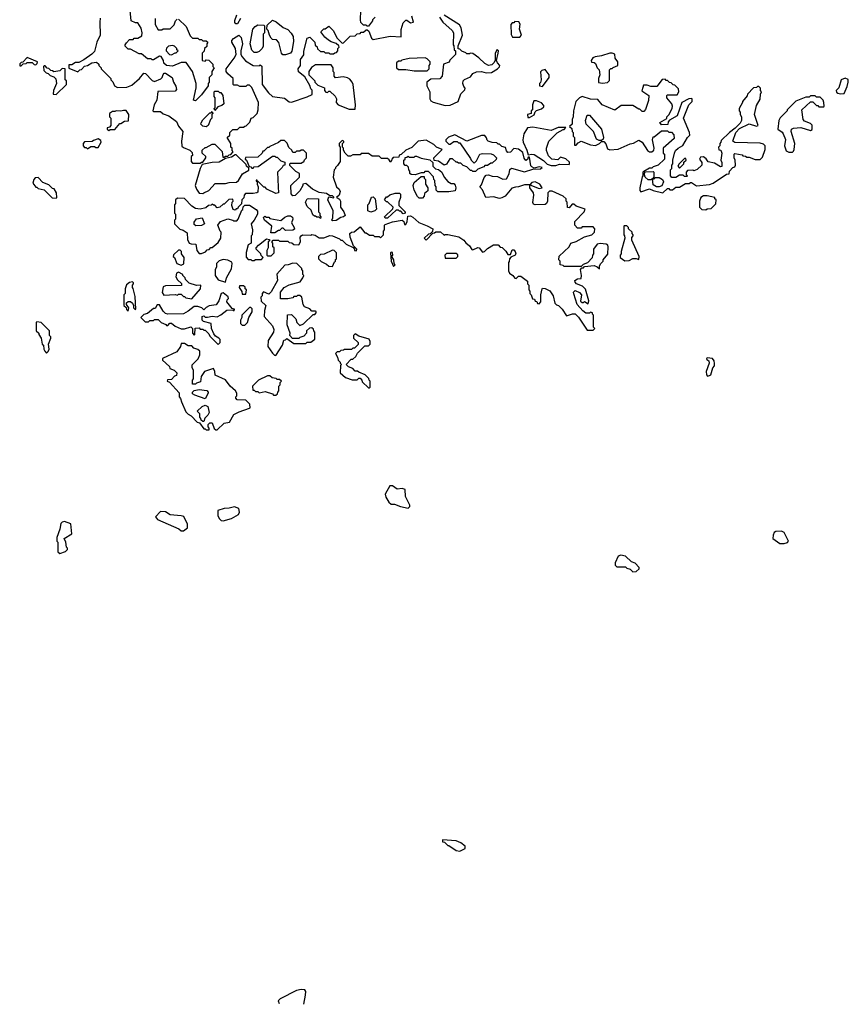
# Model space of a CAD drawing. Extents: x 2769379 to 2879024, y 718039 to 806900.
# Tile 3 of 14: x 2790822 to 2797720, y 718039 to 726235. Entities that reach past the tile are written whole.
import ezdxf

# ---------------------------------------------------------------- set-up
doc = ezdxf.new("R2010")
doc.units = 0

msp = doc.modelspace()

# ---------------------------------------------------------------- linework, layer by layer
at = {"layer": '0CON10XD'}
for points in [[(2792145, 726240), (2792208.3, 726178.3), (2792241.7, 726101.7), (2792261.7, 726081.7), (2792305, 726080), (2792315, 726070), (2792335, 726070), (2792345, 726060), (2792375, 726060), (2792388.3, 726048.3), (2792380, 726035), (2792378.3, 726011.7), (2792360, 725995), (2792358.3, 725971.7), (2792340, 725955), (2792340, 725895), (2792365, 725890), (2792375, 725900), (2792397, 725897), (2792430, 725865), (2792430, 725845), (2792440, 725835), (2792420, 725805), (2792420, 725775), (2792400, 725755), (2792400, 725715), (2792390, 725705), (2792390, 725685), (2792335, 725610), (2792285, 725560), (2792270, 725565), (2792291.7, 725668.3), (2792290, 725705), (2792260, 725805), (2792208.3, 725878.3), (2792165, 725880), (2792095, 725847.5), (2792043.6, 725853.6), (2792023, 725873), (2792020, 725895), (2791998.3, 725928.3), (2791985, 725930), (2791935, 725900), (2791925, 725900), (2791915, 725910), (2791885, 725910), (2791835, 725950), (2791815, 725950), (2791745, 725990), (2791725, 725990), (2791700, 726015), (2791700, 726025), (2791711.7, 726041.7), (2791735, 726070), (2791765, 726070), (2791775, 726080), (2791805, 726080), (2791838.3, 726101.7), (2791842.5, 726125), (2791832.5, 726165), (2791805, 726210), (2791785, 726210), (2791750, 726225), (2791741.7, 726311.7)], [(2793780, 726255), (2793760, 726235), (2793760, 726225), (2793725, 726180), (2793715, 726180), (2793705, 726190), (2793685, 726190), (2793661.7, 726211.7), (2793660, 726235), (2793661.7, 726311.7)], [(2791493, 726247), (2791487.5, 726215), (2791492.5, 726105), (2791463, 726047), (2791445, 725970), (2791423, 725947), (2791355, 725900), (2791315, 725880), (2791285, 725880), (2791255, 725860), (2791231.7, 725858.3), (2791231.7, 725831.7), (2791305, 725800), (2791321.7, 725818.3), (2791335, 725820), (2791361.7, 725848.3), (2791387, 725853), (2791423, 725877), (2791461.7, 725881.7), (2791480, 725865), (2791480, 725855), (2791500, 725835), (2791500, 725825), (2791580, 725745), (2791580, 725735), (2791597, 725717), (2791610, 725685), (2791635, 725670), (2791715, 725672.5), (2791755, 725690), (2791820, 725745), (2791855, 725790), (2791868.3, 725788.3), (2791925, 725730), (2791945, 725720), (2791996.4, 725743.6), (2792007.5, 725755), (2792015, 725780), (2792025, 725790), (2792035, 725790), (2792090, 725755), (2792102.5, 725715), (2792121.7, 725681.7), (2792127, 725653), (2792115, 725640), (2791971.7, 725638.3), (2791962.5, 725565), (2791942.5, 725525), (2791930, 725475), (2791935, 725470), (2791995, 725470), (2792015, 725450), (2792063.6, 725433.6), (2792126.4, 725386.4), (2792145, 725350), (2792180, 725305), (2792170, 725225), (2792171.7, 725181.7), (2792185, 725170), (2792238.3, 725148.3), (2792258.3, 725128.3), (2792260, 725105), (2792250, 725095), (2792250, 725055), (2792261.7, 725041.7), (2792325, 725040)], [(2791950, 726245), (2791950, 726195), (2791975, 726150), (2792005, 726150), (2792015, 726160), (2792075, 726160), (2792108.3, 726191.7), (2792120, 726225), (2792131.7, 726238.3)], [(2792325, 725040), (2792335, 725050), (2792345, 725050), (2792370, 725085), (2792370, 725095), (2792340, 725125), (2792341.7, 725148.3), (2792365, 725170), (2792375, 725170), (2792425, 725200), (2792445, 725200), (2792508.3, 725138.3), (2792511.7, 725091.7), (2792525, 725090), (2792535, 725100), (2792555, 725100), (2792565, 725110), (2792578.3, 725111.7), (2792600, 725135), (2792590, 725145), (2792590, 725165), (2792580, 725175), (2792580, 725205), (2792550, 725255), (2792570, 725275), (2792570, 725295), (2792595, 725320), (2792635, 725320), (2792655, 725340), (2792685, 725340), (2792695, 725350), (2792708.3, 725351.7), (2792738.3, 725381.7), (2792750, 725415), (2792765, 725420), (2792800, 725455), (2792807.5, 725485), (2792810, 725545), (2792755, 725670), (2792735, 725690), (2792715, 725690), (2792705, 725680), (2792655, 725680), (2792635, 725690), (2792605, 725690), (2792600, 725695), (2792600, 725745), (2792553.6, 725783.6), (2792540, 725805), (2792540, 725825), (2792607.5, 725915), (2792622.5, 725945), (2792617.5, 725995), (2792588.3, 726048.3), (2792588.3, 726061.7), (2792600.7, 726079.3), (2792645, 726107.5), (2792666.1, 726086.1), (2792676.7, 726035), (2792662.5, 725975), (2792662.5, 725945), (2792672.5, 725925), (2792702.3, 725892.3), (2792765, 725852.5), (2792815, 725850), (2792825, 725860), (2792838.3, 725848.3), (2792840, 725695), (2792893.3, 725625), (2792927.5, 725595), (2793025, 725582.5), (2793065, 725550), (2793085, 725547.5), (2793215, 725592.5), (2793257, 725613), (2793257, 725647), (2793245, 725660), (2793237, 725687), (2793195, 725760), (2793141.7, 725801.7), (2793140, 725825), (2793160, 725855), (2793160, 725905), (2793187, 725943), (2793188.3, 725971.7), (2793215, 726080), (2793238.3, 726088.3), (2793278.3, 726048.3), (2793281.7, 726021.7), (2793298.3, 726008.3), (2793301.7, 725991.7), (2793325, 725970), (2793355, 725970), (2793365, 725960), (2793395, 725960), (2793405, 725950), (2793435, 725950), (2793445, 725960), (2793458.3, 725961.7), (2793470, 725975), (2793470, 725995), (2793480, 726005), (2793478.3, 726018.3), (2793457, 726037), (2793415, 726050), (2793393.6, 726063.6), (2793360.7, 726090.7), (2793330, 726135), (2793355, 726160), (2793365, 726160), (2793395, 726180), (2793430, 726145), (2793465, 726080), (2793505, 726040), (2793518.3, 726041.7), (2793571.7, 726098.3), (2793615, 726100), (2793631.7, 726118.3), (2793655, 726120), (2793665, 726130), (2793685, 726130), (2793705, 726150), (2793715, 726150), (2793728.3, 726138.3), (2793751.7, 726081.7), (2793765, 726070), (2793905, 726097.5), (2793998.3, 726091.7), (2793997, 726153), (2794015, 726210), (2794035, 726230), (2794045, 726230), (2794075, 726210), (2794100, 726215), (2794087.5, 726265)], [(2792635, 726200), (2792621.7, 726201.7), (2792613, 726213), (2792613, 726227), (2792630, 726275)], [(2792660, 726245), (2792635, 726200)], [(2793013, 725943), (2793000, 725955), (2792980, 726045), (2792958.3, 726068.3), (2792925, 726070), (2792915, 726080), (2792900, 726105), (2792890, 726145), (2792880, 726155), (2792881.7, 726188.3), (2792925, 726230), (2792957, 726217), (2793015, 726170), (2793055, 726152.5), (2793083, 726123), (2793097.5, 726095), (2793102.5, 726052.5), (2793087.7, 725972.3), (2793075, 725956.2), (2793035, 725943.3), (2793013, 725943)], [(2794317.5, 726255), (2794344.1, 726214.1), (2794422.5, 726145), (2794432.5, 726125), (2794430, 726025), (2794437, 726017), (2794440, 725985), (2794450, 725975), (2794450, 725945), (2794401.7, 725898.3), (2794398.3, 725881.7), (2794350, 725865), (2794340, 725765), (2794318.3, 725741.7), (2794245, 725740), (2794210, 725715), (2794212.5, 725685), (2794237.5, 725635), (2794237.5, 725575), (2794245, 725560), (2794265, 725547.5), (2794365, 725520)], [(2794365, 725520), (2794405, 725522.5), (2794472.5, 725555), (2794495, 725617.5), (2794528.3, 725651.7), (2794530, 725665), (2794518.3, 725678.3), (2794510, 725705), (2794512.5, 725725), (2794523.6, 725736.4), (2794575, 725760), (2794593.9, 725786.1), (2794625, 725800), (2794665, 725802.5), (2794705, 725793.3), (2794750, 725795), (2794800, 725825), (2794817, 725843), (2794820, 725855), (2794800, 725875), (2794790, 725895), (2794806.4, 725956.4), (2794806.7, 725975), (2794796.4, 725986.4), (2794780, 725955), (2794780, 725895), (2794770, 725875), (2794751.7, 725858.3), (2794725, 725852.5), (2794695, 725870), (2794645, 725916.7), (2794595, 725952.5), (2794572.5, 725957.5), (2794565, 725950), (2794545, 725950), (2794535, 725960), (2794501.7, 725971.7), (2794485, 725990), (2794471.7, 725991.7), (2794473, 726017), (2794508.8, 726105), (2794497.7, 726167.7), (2794483, 726193), (2794355, 726272.5)], [(2794985, 726090), (2795000, 726105), (2794982.5, 726155), (2794987, 726197), (2794978.3, 726218.3), (2794945, 726220), (2794935, 726210), (2794921.7, 726208.3), (2794910, 726195), (2794913, 726113), (2794925, 726090), (2794985, 726090)], [(2792795, 725962.5), (2792773, 725963), (2792755, 725980), (2792740, 726035), (2792762.5, 726155), (2792780.7, 726179.3), (2792805, 726192.5), (2792855, 726190), (2792860, 726185), (2792860, 726125), (2792850, 726115), (2792850, 726015), (2792840, 725995), (2792815, 725970), (2792795, 725962.5)], [(2792085, 725942.5), (2792115, 725960), (2792125, 725960), (2792140, 725975), (2792130, 725985), (2792130, 725995), (2792110, 726015), (2792095, 726020), (2792060, 726015), (2792043, 725997), (2792040, 725985), (2792040, 725975), (2792070, 725945), (2792085, 725942.5)], [(2790835, 725850), (2790851.7, 725868.3), (2790875, 725870), (2790885, 725880), (2790925, 725880), (2790941.7, 725861.7), (2790955, 725860), (2790968.3, 725871.7), (2790970, 725885), (2790885, 725920), (2790848.3, 725881.7), (2790835, 725880), (2790821.7, 725868.3), (2790821.7, 725851.7), (2790835, 725850)], [(2794215, 725810), (2794230, 725825), (2794230, 725855), (2794240, 725865), (2794240, 725885), (2794215, 725910), (2794197, 725917), (2794065, 725912.5), (2794003, 725897), (2793995, 725890), (2793975, 725890), (2793960, 725875), (2793960, 725835), (2793975, 725820), (2794035, 725820), (2794105, 725810), (2794215, 725810)], [(2795675, 725707.5), (2795715, 725712.5), (2795731.7, 725728.3), (2795733, 725817), (2795741.7, 725828.3), (2795755, 725830), (2795761.7, 725838.3), (2795800, 725855), (2795800, 725885), (2795780, 725915), (2795777, 725947), (2795755, 725957.5), (2795733.6, 725956.4), (2795666.4, 725933.6), (2795613.6, 725926.4), (2795593.6, 725916.4), (2795580, 725895), (2795581.7, 725881.7), (2795605, 725880), (2795615, 725870), (2795630, 725835), (2795647, 725817), (2795652.5, 725775), (2795640, 725745), (2795641.7, 725711.7), (2795675, 725707.5)], [(2791125, 725612.5), (2791210, 725695), (2791210, 725725), (2791200, 725735), (2791200, 725825), (2791175, 725830), (2791155, 725810), (2791105, 725800), (2791095, 725810), (2791081.7, 725811.7), (2791065, 725830), (2791051.7, 725831.7), (2791035, 725850), (2791025, 725850), (2791020, 725845), (2791021.7, 725811.7), (2791041.7, 725791.7), (2791058.3, 725788.3), (2791075, 725770), (2791105, 725760), (2791121.7, 725741.7), (2791127.5, 725705), (2791102.5, 725645), (2791100, 725615), (2791125, 725612.5)], [(2793615, 725490), (2793617.5, 725525), (2793597.5, 725695), (2793590, 725715), (2793569.3, 725739.3), (2793551.7, 725751.7), (2793515, 725760), (2793451.7, 725751.7), (2793440, 725765), (2793440, 725795), (2793430, 725805), (2793430, 725835), (2793415, 725860), (2793285, 725860), (2793251.7, 725838.3), (2793230, 725805), (2793230, 725775), (2793280, 725725), (2793280, 725715), (2793305, 725690), (2793358.3, 725668.3), (2793360, 725645), (2793371.7, 725631.7), (2793385, 725630), (2793395, 725640), (2793405, 725640), (2793448.3, 725598.3), (2793460, 725575), (2793457.5, 725545), (2793472.5, 725525), (2793565, 725490), (2793615, 725490)], [(2795175, 725680), (2795230, 725755), (2795230, 725775), (2795195, 725820), (2795168.3, 725811.7), (2795158.3, 725801.7), (2795162.5, 725735), (2795157.5, 725712.5), (2795150, 725705), (2795150, 725685), (2795175, 725680)], [(2796175, 724792.5), (2796215, 724830), (2796225, 724830), (2796235, 724820), (2796255, 724820), (2796285, 724840), (2796315, 724840), (2796365, 724870), (2796395, 724870), (2796405, 724880), (2796415, 724880), (2796455, 724853.3), (2796565, 724863.8), (2796596.1, 724873.9), (2796705, 724950), (2796728.3, 724951.7), (2796730, 724975), (2796760, 725005), (2796775, 725010), (2796780, 725025), (2796777.5, 725065), (2796770, 725085), (2796770, 725115), (2796775, 725120), (2796835, 725110), (2796843, 725103), (2796865, 725100), (2796875, 725090), (2796895, 725090), (2796945, 725070), (2796985, 725070), (2797005, 725090), (2797026.7, 725155), (2797027.5, 725185), (2797015, 725200), (2796985, 725207.5), (2796775, 725212.5), (2796760, 725225), (2796783, 725297), (2796815, 725330), (2796895, 725367.5), (2796955, 725350), (2796970, 725355), (2796940, 725445), (2796955, 725520), (2796987, 725573), (2796990, 725615), (2796997.5, 725635), (2796990, 725645), (2796990, 725665), (2796975, 725680), (2796965, 725680), (2796955, 725670), (2796931.7, 725668.3), (2796880, 725615), (2796878.3, 725601.7), (2796840, 725555), (2796840, 725545), (2796810, 725495), (2796810, 725475), (2796820, 725465), (2796820, 725445), (2796830, 725425), (2796830, 725395), (2796820, 725375), (2796778.3, 725331.7), (2796730, 725295), (2796661.7, 725228.3), (2796660, 725215), (2796650, 725205), (2796650, 725185), (2796640, 725175), (2796641.7, 725151.7), (2796658.3, 725148.3), (2796667.5, 725125), (2796657.5, 725065), (2796666.7, 725045), (2796668.3, 725011.7), (2796655, 725010), (2796605, 725040), (2796553, 725053), (2796536.4, 725076.4), (2796515, 725092.5), (2796488.3, 725091.7), (2796482.5, 725075), (2796500, 725045), (2796500, 725025), (2796463, 724987), (2796435, 724977.5), (2796425, 724982.5), (2796381.7, 724978.3), (2796370, 724965), (2796370, 724945), (2796380, 724935), (2796375, 724930), (2796355, 724930), (2796345, 724940), (2796315, 724940), (2796285, 724920), (2796251.7, 724921.7), (2796240, 724935), (2796240, 724985), (2796250, 724995), (2796250, 725025), (2796260, 725035), (2796260, 725065), (2796272.5, 725125), (2796282.5, 725145), (2796303.6, 725166.4), (2796343, 725187), (2796380, 725255), (2796400, 725275), (2796397.5, 725295), (2796347.5, 725415), (2796393, 725527), (2796420, 725555), (2796420, 725575), (2796415, 725580), (2796393, 725577), (2796333.6, 725546.4), (2796296.4, 725433.6), (2796231.7, 725398.3), (2796220, 725385), (2796218.3, 725361.7), (2796165, 725360), (2796151.7, 725378.3), (2796208.3, 725411.7), (2796210, 725425), (2796227, 725443), (2796253.3, 725495), (2796256, 725515), (2796250, 725535), (2796210, 725585), (2796210, 725605), (2796215, 725610), (2796295, 725610), (2796310, 725635), (2796305, 725660), (2796275, 725690), (2796263, 725693), (2796245, 725710), (2796231.7, 725711.7), (2796215, 725730), (2796205, 725730), (2796195, 725740), (2796171.7, 725738.3), (2796125, 725680), (2796075, 725680), (2796045, 725690), (2796015, 725690), (2796008.3, 725671.7), (2796001.7, 725641.7), (2796060, 725605), (2796057, 725563), (2796031.7, 725488.3), (2796018.3, 725471.7), (2796005, 725470), (2795985, 725490), (2795975, 725490), (2795925, 725520), (2795828.3, 725521.7), (2795775, 725482.5), (2795670, 725525), (2795635, 725570), (2795575, 725572.5), (2795505, 725596.7), (2795482.5, 725585), (2795452.5, 725555), (2795432.5, 725475), (2795430, 725425), (2795420, 725405), (2795420, 725365), (2795400, 725345), (2795418.3, 725328.3), (2795420, 725305), (2795430, 725295), (2795430, 725265), (2795440, 725255), (2795441.7, 725191.7), (2795455, 725190), (2795470, 725210), (2795495, 725222.5), (2795575, 725193.3), (2795615, 725186.7), (2795650, 725205), (2795665, 725220), (2795685, 725220), (2795701.7, 725201.7), (2795715, 725160), (2795735, 725151.2), (2795805, 725157.5), (2795905, 725202.5), (2795931.7, 725208.3), (2795975, 725232.5), (2796002.5, 725215), (2796047.5, 725145), (2796065, 725133.8), (2796085, 725136.2), (2796100, 725150), (2796104, 725165), (2796090, 725235), (2796095, 725260), (2796105, 725260), (2796165, 725310), (2796215, 725310), (2796225, 725300), (2796248.3, 725298.3), (2796267, 725277), (2796270, 725245), (2796180, 725165), (2796180, 725125), (2796190, 725115), (2796190, 725075), (2796137, 725023), (2796095, 725010), (2796085, 725000), (2796065, 725000), (2796018.3, 724971.7), (2796010, 724965), (2796010, 724935), (2796003, 724927), (2795983.3, 724835), (2795983.6, 724813.6), (2795991.7, 724801.7), (2796065, 724827.5), (2796095, 724812.5), (2796175, 724792.5)], [(2797655, 725617.5), (2797685, 725620), (2797711.7, 725678.3), (2797720, 725715), (2797718.3, 725738.3), (2797695, 725747.5), (2797660, 725735), (2797641.7, 725668.3), (2797620, 725645), (2797621.7, 725631.7), (2797633, 725623), (2797655, 725617.5)], [(2792445, 725480), (2792440, 725495), (2792450, 725505), (2792450, 725585), (2792440, 725595), (2792440, 725635), (2792445, 725640), (2792475, 725640), (2792485, 725630), (2792495, 725630), (2792512.5, 725605), (2792520, 725535), (2792505, 725520), (2792471.7, 725508.3), (2792445, 725480)], [(2795065, 725420), (2795105, 725442.5), (2795111.7, 725468.3), (2795125, 725480), (2795166.7, 725493.3), (2795185, 725510), (2795185, 725520), (2795165, 725542.5), (2795125, 725560), (2795101.7, 725558.3), (2795090, 725525), (2795090, 725485), (2795080, 725475), (2795080, 725455), (2795050, 725445), (2795051.7, 725421.7), (2795065, 725420)], [(2797255, 725132.5), (2797265, 725140), (2797270, 725155), (2797274, 725205), (2797243.8, 725305), (2797247.5, 725325), (2797265, 725332.5), (2797325, 725337.5), (2797405, 725312.5), (2797418.3, 725321.7), (2797418.3, 725358.3), (2797405, 725370), (2797355, 725390), (2797343, 725403), (2797332.5, 725485), (2797405, 725550), (2797425, 725550), (2797455, 725520), (2797465, 725520), (2797475, 725510), (2797515, 725510), (2797520, 725515), (2797517, 725547), (2797510, 725565), (2797485, 725590), (2797455, 725590), (2797445, 725600), (2797405, 725600), (2797395, 725590), (2797365, 725590), (2797283, 725557), (2797210, 725485), (2797210, 725475), (2797153, 725417), (2797142.5, 725395), (2797132.5, 725325), (2797169.3, 725299.3), (2797177.5, 725285), (2797196.4, 725236.4), (2797187.5, 725185), (2797203.3, 725143.3), (2797225, 725132.5), (2797255, 725132.5)], [(2791565, 725312.5), (2791575, 725320), (2791615, 725320), (2791655, 725370), (2791665, 725370), (2791695, 725390), (2791728.3, 725391.7), (2791730, 725445), (2791708.3, 725478.3), (2791685, 725480), (2791665, 725472.5), (2791625, 725477.5), (2791615, 725470), (2791595, 725470), (2791570, 725455), (2791570, 725425), (2791580, 725415), (2791580, 725355), (2791568.3, 725341.7), (2791550, 725335), (2791550, 725325), (2791565, 725312.5)], [(2792375, 725342.5), (2792345, 725350), (2792330, 725365), (2792333, 725377), (2792345, 725400), (2792405, 725460), (2792415, 725460), (2792425, 725470), (2792430, 725455), (2792420, 725445), (2792420, 725415), (2792410, 725405), (2792390, 725355), (2792375, 725342.5)], [(2795665, 725230), (2795645, 725230), (2795625, 725240), (2795600, 725305), (2795536.7, 725365), (2795533.3, 725395), (2795545, 725440), (2795565, 725440), (2795666.2, 725325), (2795682.5, 725255), (2795678.3, 725241.7), (2795665, 725230)], [(2795285, 725022.5), (2795315, 725032.5), (2795395, 725030), (2795400, 725035), (2795398.3, 725048.3), (2795367, 725077), (2795325, 725090), (2795301.7, 725068.3), (2795253, 725073), (2795223, 725103), (2795207.5, 725145), (2795207.5, 725165), (2795227, 725223), (2795297, 725293), (2795345, 725320), (2795355, 725320), (2795368.3, 725338.3), (2795305, 725337.5), (2795245, 725312.5), (2795095, 725340), (2795050, 725335), (2795020, 725285), (2795010, 725235), (2795012.5, 725215), (2795045, 725150), (2795055, 725110), (2795085, 725116.7), (2795105, 725113.3), (2795183, 725063), (2795213, 725033), (2795245, 725022.5), (2795285, 725022.5)], [(2791385, 725160), (2791415, 725180), (2791445, 725180), (2791455, 725170), (2791475, 725170), (2791500, 725215), (2791498.3, 725228.3), (2791475, 725242.5), (2791435, 725230), (2791425, 725220), (2791361.7, 725218.3), (2791350, 725205), (2791350, 725185), (2791361.7, 725171.7), (2791375, 725170), (2791385, 725160)], [(2795595, 723650), (2795610, 723665), (2795600, 723675), (2795600, 723775), (2795590, 723785), (2795590, 723795), (2795575, 723800), (2795565, 723792.5), (2795535, 723792.5), (2795510.7, 723810.7), (2795463, 723863), (2795433.6, 723953.6), (2795433, 723967), (2795445, 723980), (2795483, 723963), (2795500, 723945), (2795491.7, 723891.7), (2795505, 723880), (2795515, 723880), (2795525, 723890), (2795555, 723870), (2795560, 723895), (2795531.7, 723991.7), (2795507, 724017), (2795457, 724037), (2795445, 724050), (2795442.5, 724065), (2795465, 724077.5), (2795495, 724080), (2795497.5, 724105), (2795490, 724155), (2795501.7, 724168.3), (2795515, 724170), (2795525, 724180), (2795605, 724187.5), (2795628.3, 724178.3), (2795648.3, 724161.7), (2795650, 724185), (2795660, 724205), (2795680, 724225), (2795680, 724235), (2795717, 724283), (2795720, 724345), (2795717, 724357), (2795705, 724367.5), (2795655, 724372.5), (2795630, 724365), (2795600, 724325), (2795600, 724285), (2795590, 724275), (2795588.3, 724251.7), (2795548.3, 724211.7), (2795511.7, 724198.3), (2795495, 724180), (2795355, 724180), (2795345, 724190), (2795320, 724195), (2795320, 724225), (2795310, 724235), (2795313.3, 724266.7), (2795396.4, 724343.6), (2795410, 724375), (2795455, 724387.5), (2795523.6, 724426.4), (2795586.1, 724443.9), (2795607.5, 724465), (2795610, 724495), (2795595, 724510), (2795505, 724510), (2795495, 724500), (2795465, 724500), (2795442.5, 724525), (2795442.5, 724555), (2795520, 724635), (2795528.3, 724658.3), (2795455, 724682.5), (2795435, 724700), (2795421.7, 724698.3), (2795395, 724670), (2795381.7, 724671.7), (2795380, 724715), (2795370, 724725), (2795370, 724745), (2795347, 724767), (2795315, 724780), (2795255, 724807.5), (2795233, 724807), (2795217.5, 724795), (2795216.2, 724725), (2795206.4, 724703.6), (2795195, 724697.5), (2795113, 724693), (2795100, 724700), (2795093, 724713), (2795102.5, 724775), (2795100, 724795), (2795070, 724835), (2795070, 724860), (2795145, 724830), (2795170, 724835), (2795152.5, 724865), (2795113.8, 724886.2), (2795085, 724880), (2795070, 724860), (2795025, 724860), (2794975, 724842.5), (2794948.3, 724841.7), (2794918.3, 724831.7), (2794863, 724767), (2794835, 724752.5), (2794815, 724747.5), (2794765, 724760), (2794703.6, 724753.6), (2794675, 724820), (2794652.5, 724845), (2794665, 724860), (2794689.3, 724920.7), (2794705, 724940), (2794725, 724942.5), (2794755, 724932.5), (2794799.3, 724929.3), (2794845, 724907.5), (2794875, 724910), (2794897, 724953), (2794903, 724987), (2794915, 725000), (2795025, 724967.5), (2795095, 724990), (2795157, 724993), (2795170, 725005), (2795145, 725010), (2795105, 725000), (2795085, 725010), (2795078.3, 725018.3), (2795065, 725090), (2795055, 725090), (2795048.3, 725071.7), (2795035, 725062.5), (2795022.7, 725082.7), (2795010.5, 725130.5), (2794975, 725156.2), (2794935, 725163.3), (2794907.3, 725132.7), (2794885, 725130), (2794873.3, 725143.3), (2794865, 725170), (2794835, 725180), (2794815, 725200), (2794805, 725200), (2794795, 725210), (2794755, 725212.5), (2794723, 725223), (2794713, 725233), (2794708.3, 725251.7), (2794695, 725270), (2794665, 725270), (2794545, 725222.5), (2794445, 725277.5), (2794391.7, 725258.3), (2794370, 725235), (2794370, 725225), (2794395, 725200), (2794405, 725200), (2794435, 725220), (2794465, 725220), (2794475, 725210), (2794485, 725210), (2794575, 725080), (2794580, 725065), (2794605, 725040), (2794625, 725060), (2794653.3, 725115), (2794675, 725121.2), (2794747, 725117), (2794765, 725110), (2794790, 725085), (2794788.3, 725071.7), (2794755, 725040), (2794745, 725040), (2794715, 725020), (2794695, 725020), (2794685, 725010), (2794635, 724990), (2794615, 724970), (2794595, 724970), (2794585, 724980), (2794575, 724980), (2794545, 725010), (2794515, 725020), (2794495, 725040), (2794475, 725040), (2794465, 725050), (2794455, 725050), (2794425, 725077.5), (2794403.6, 725076.4), (2794375, 725032.5), (2794355, 725023.3), (2794307, 725057), (2794271.7, 725061.7), (2794270, 725085), (2794340, 725155), (2794293, 725173), (2794270, 725195), (2794205, 725232.5), (2794140, 725225), (2794085, 725170), (2794035, 725150), (2793998.3, 725111.7), (2793981.7, 725108.3), (2793978.3, 725091.7), (2793931.7, 725088.3), (2793920, 725075), (2793918.3, 725061.7), (2793905, 725050), (2793898.3, 725068.3), (2793885, 725080), (2793835, 725080), (2793815, 725100), (2793755, 725100), (2793725, 725120), (2793665, 725120), (2793655, 725110), (2793595, 725110), (2793575, 725100), (2793555, 725100), (2793530, 725125), (2793518.3, 725148.3), (2793517.5, 725165), (2793510, 725175), (2793510, 725205), (2793520, 725215), (2793520, 725225), (2793505, 725230), (2793480, 725205), (2793480, 725185), (2793490, 725175), (2793490, 725055), (2793468.3, 725021.7), (2793450, 725005), (2793450, 724995), (2793440, 724985), (2793432.5, 724925), (2793460, 724845), (2793480, 724825), (2793490, 724805), (2793480, 724775), (2793460, 724755), (2793485, 724740), (2793492.5, 724725), (2793492.5, 724675), (2793520, 724635), (2793530, 724605), (2793517, 724593), (2793495, 724587.5), (2793455, 724563.3), (2793425, 724560), (2793420, 724565), (2793427.5, 724585), (2793432.5, 724645), (2793387.5, 724735), (2793395, 724760), (2793437.5, 724752.5), (2793438.3, 724758.3), (2793425, 724770), (2793405, 724770), (2793375, 724787.5), (2793315, 724797.5), (2793260, 724825), (2793205, 724870), (2793180, 724865), (2793180, 724855), (2793155, 724810), (2793115, 724772.5), (2793095, 724770), (2793082.5, 724785), (2793080, 724855), (2793150, 724925), (2793150, 724955), (2793121.7, 724971.7), (2793071.7, 725021.7), (2793070, 725035), (2793075, 725040), (2793165, 725040), (2793175, 725050), (2793188.3, 725051.7), (2793191.7, 725068.3), (2793210, 725085), (2793210, 725125), (2793185, 725150), (2793165, 725150), (2793155, 725140), (2793125, 725140), (2793115, 725130), (2793095, 725130), (2793088.3, 725148.3), (2793061.7, 725171.7), (2793048.3, 725208.3), (2793025, 725230), (2792995, 725230), (2792977, 725213), (2792905, 725180), (2792895, 725170), (2792885, 725170), (2792855, 725140), (2792845, 725140), (2792840, 725125), (2792805, 725090), (2792701.7, 725088.3), (2792700, 725075), (2792710, 725065), (2792731.7, 725011.7), (2792745, 725010), (2792755, 725000), (2792765, 725000), (2792775, 725010), (2792807, 725013), (2792925, 725100), (2792945, 725100), (2792955, 725090), (2792965, 725090), (2792995, 725060), (2793028.3, 725048.3), (2793030, 725025), (2793015, 725020), (2793006.4, 725003.6), (2792967.5, 724965), (2792973.3, 724845), (2792977.5, 724795), (2792955, 724787.5), (2792880, 724825), (2792865, 724840), (2792855, 724840), (2792808.3, 724888.3), (2792800, 724890), (2792798.3, 724898.3), (2792791.7, 724898.3), (2792791.7, 724891.7), (2792800, 724890), (2792800, 724865), (2792807.5, 724845), (2792805, 724800), (2792797, 724793), (2792765, 724787.5), (2792701.7, 724788.3), (2792690, 724775), (2792688.3, 724751.7), (2792670, 724735), (2792668.3, 724701.7), (2792640, 724675), (2792635, 724660), (2792625, 724660), (2792615, 724650), (2792600, 724655), (2792588.3, 724688.3), (2792590, 724715), (2792600, 724725), (2792595, 724740), (2792561.7, 724738.3), (2792525, 724700), (2792515, 724700), (2792487, 724673), (2792465, 724670), (2792445, 724690), (2792435, 724690), (2792425, 724700), (2792415, 724690), (2792393, 724687), (2792371.7, 724668.3), (2792325, 724657.5), (2792285, 724663.3), (2792255, 724682.5), (2792195, 724747.5), (2792135, 724750), (2792120, 724735), (2792120, 724705), (2792110, 724695), (2792110, 724625), (2792120, 724615), (2792120, 724575), (2792110, 724565), (2792110, 724535), (2792155, 724490), (2792181.7, 724481.7), (2792215, 724460), (2792217.5, 724405), (2792232.5, 724375), (2792248.3, 724368.3), (2792286.7, 724366.7), (2792297.5, 724315), (2792315, 724290), (2792335, 724290), (2792368.3, 724301.7), (2792381.7, 724318.3), (2792398.3, 724321.7), (2792411.7, 724338.3), (2792425, 724340), (2792475, 724380), (2792497.5, 724415), (2792500, 724465), (2792490, 724475), (2792470, 724525), (2792493.9, 724556.1), (2792555, 724576.7), (2792597, 724567), (2792605, 724560), (2792628.3, 724561.7), (2792640, 724575), (2792671.7, 724648.3), (2792680, 724655), (2792681.7, 724678.3), (2792695, 724690), (2792735, 724690), (2792790, 724655), (2792801.7, 724641.7), (2792802.5, 724615), (2792774.1, 724565.9), (2792747.5, 724535), (2792760, 724485), (2792757.5, 724445), (2792750, 724435), (2792750, 724375), (2792725, 724360), (2792708.3, 724298.3)], [(2792345, 724787.5), (2792355, 724792.5), (2792395, 724812.5), (2792448.3, 724871.7), (2792535, 724872.5), (2792565, 724880), (2792627, 724883), (2792643, 724897), (2792677, 724953), (2792728.3, 724981.7), (2792728.3, 724998.3), (2792710, 725015), (2792708.3, 725028.3), (2792625, 725110), (2792615, 725110), (2792585, 725090), (2792535, 725080), (2792481.7, 725048.3), (2792425, 725047.5), (2792341.7, 725028.3), (2792323, 724997), (2792282.5, 724855), (2792293.3, 724823.3), (2792315, 724790), (2792345, 724787.5)], [(2794301.7, 724801.7), (2794290, 724815), (2794290, 724845), (2794280, 724855), (2794277.5, 724895), (2794270, 724905), (2794267, 724927), (2794225, 724970), (2794195, 724970), (2794185, 724960), (2794165, 724960), (2794115, 724942.5), (2794080, 724945), (2794070, 724955), (2794070, 724975), (2794060, 724985), (2794058.3, 725008.3), (2794045, 725020), (2794031.7, 725021.7), (2794020, 725035), (2794020, 725065), (2794030, 725075), (2794031.7, 725088.3), (2794045, 725090), (2794055, 725100), (2794065, 725090), (2794105, 725090), (2794115, 725100), (2794125, 725100), (2794165, 725082.5), (2794237.5, 725067.5), (2794260, 725045), (2794260, 725015), (2794283, 724993), (2794307, 724987), (2794336.4, 724966.4), (2794356.7, 724925), (2794385, 724887.5), (2794415, 724870), (2794435, 724870), (2794448.3, 724858.3), (2794452.5, 724835), (2794448.3, 724811.7), (2794395, 724802.5), (2794301.7, 724801.7)], [(2796315, 725000), (2796350, 725035), (2796351.7, 725048.3), (2796370, 725065), (2796368.3, 725078.3), (2796355, 725080), (2796312.5, 725035), (2796300, 725015), (2796315, 725000)], [(2791125, 724750), (2791130, 724755), (2791127.5, 724795), (2791108.3, 724828.3), (2791095, 724830), (2791065, 724860), (2791015, 724880), (2790975, 724920), (2790951.7, 724918.3), (2790940, 724905), (2790930, 724875), (2790955, 724840), (2790965, 724840), (2790975, 724830), (2791025, 724820), (2791091.7, 724751.7), (2791125, 724750)], [(2794148.3, 724748.3), (2794133.9, 724763.9), (2794106.7, 724815), (2794097.5, 724855), (2794105, 724880), (2794165, 724930), (2794188.3, 724928.3), (2794190, 724915), (2794200, 724905), (2794200, 724865), (2794220, 724835), (2794218.3, 724811.7), (2794191.7, 724788.3), (2794190, 724765), (2794175, 724750), (2794148.3, 724748.3)], [(2796075, 724902.5), (2796053, 724903), (2796030, 724925), (2796020, 724955), (2796031.7, 724968.3), (2796095, 724970), (2796100, 724965), (2796100, 724925), (2796090, 724910), (2796075, 724902.5)], [(2796145, 724842.5), (2796123, 724843), (2796095, 724860), (2796090, 724910), (2796105, 724910), (2796115, 724920), (2796145, 724920), (2796172.5, 724905), (2796182.5, 724885), (2796166.7, 724853.3), (2796145, 724842.5)], [(2793325, 724580), (2793315, 724590), (2793295, 724590), (2793285, 724600), (2793275, 724600), (2793261.7, 724611.7), (2793248.3, 724648.3), (2793215, 724680), (2793200, 724715), (2793215, 724742.5), (2793225, 724747.5), (2793310, 724745), (2793310, 724635), (2793320, 724625), (2793320, 724605), (2793330, 724595), (2793325, 724580)], [(2793745, 724632.5), (2793720, 724645), (2793720, 724695), (2793730, 724705), (2793751.7, 724758.3), (2793765, 724760), (2793780, 724745), (2793791.7, 724658.3), (2793777, 724643), (2793745, 724632.5)], [(2793863, 724583), (2793857.5, 724595), (2793928.3, 724661.7), (2793930, 724675), (2793885, 724720), (2793875, 724720), (2793860, 724735), (2793875, 724760), (2793885, 724760), (2793903, 724777), (2793948.3, 724791.7), (2793985, 724790), (2793991.7, 724781.7), (2793992.5, 724755), (2793977.5, 724715), (2793978.3, 724688.3), (2794030, 724635), (2794030, 724625), (2794015, 724620), (2793995, 724640), (2793985, 724640), (2793975, 724650), (2793955, 724650), (2793885, 724583.3), (2793863, 724583)], [(2796535, 724653.3), (2796545, 724660), (2796577, 724663), (2796618.3, 724701.7), (2796620, 724735), (2796610, 724745), (2796610, 724755), (2796545, 724767.5), (2796515, 724767.5), (2796492.5, 724755), (2796480, 724725), (2796482.5, 724675), (2796500, 724655), (2796535, 724653.3)], [(2792288.3, 724518.3), (2792275, 724530), (2792275, 724550), (2792293.9, 724576.1), (2792340, 724585), (2792360, 724535), (2792335, 724522.5), (2792288.3, 724518.3)], [(2792708.3, 724298.3), (2792708.3, 724258.3), (2792725, 724240), (2792745, 724240), (2792755, 724230), (2792775, 724230), (2792785, 724240), (2792835, 724240), (2792850, 724255), (2792831.7, 724271.7), (2792830, 724285), (2792790, 724325), (2792790, 724335), (2792810.7, 724359.3), (2792875, 724410), (2792900, 724405), (2792900, 724395), (2792890, 724385), (2792890, 724335), (2792880, 724315), (2792880, 724275), (2792885, 724270), (2792915, 724270), (2792940, 724295), (2792940, 724335), (2792930, 724345), (2792930, 724375), (2792920, 724385), (2792931.7, 724398.3), (2792975, 724400), (2792985, 724390), (2793055, 724390), (2793065, 724380), (2793087, 724377), (2793103, 724363), (2793145, 724360), (2793160, 724385), (2793157.5, 724425), (2793163.6, 724436.4), (2793177, 724443), (2793245, 724442.5), (2793255, 724447.5), (2793281.7, 724441.7), (2793315, 724420), (2793355, 724420), (2793405, 724437.5), (2793427, 724437), (2793485, 724410), (2793495, 724400), (2793505, 724400), (2793540, 724365), (2793598.3, 724338.3), (2793610, 724325), (2793610, 724315), (2793625, 724310), (2793627.5, 724325), (2793601.7, 724351.7), (2793573.6, 724423.6), (2793570, 724455), (2793583, 724467), (2793605, 724470), (2793655, 724510), (2793695, 724460), (2793705, 724460), (2793735, 724440), (2793765, 724440), (2793775, 724430), (2793815, 724430), (2793825, 724420), (2793850, 724445), (2793850, 724475), (2793860, 724485), (2793860, 724525), (2793865, 724530), (2793925, 724552.5), (2794005, 724567.5), (2794020, 724555), (2794025, 724530), (2794035, 724530), (2794047.5, 724555), (2794051.7, 724598.3), (2794075, 724602.5), (2794095, 724592.5), (2794145, 724547.5), (2794215, 724520), (2794260, 724495), (2794258.3, 724471.7), (2794238.3, 724451.7), (2794225, 724450), (2794190, 724415), (2794205, 724400), (2794261.7, 724458.3), (2794275, 724460), (2794285, 724470), (2794325, 724470), (2794355, 724440), (2794363, 724447), (2794385, 724447.5), (2794477, 724427), (2794519.3, 724399.3), (2794536.4, 724376.4), (2794565, 724352.5), (2794585, 724323.3), (2794595, 724320), (2794635, 724337.5), (2794647, 724337), (2794675, 724300), (2794690, 724305), (2794715, 724330), (2794765, 724360), (2794805, 724360), (2794821.7, 724341.7), (2794838.3, 724338.3), (2794868.3, 724308.3), (2794885, 724280), (2794908.3, 724281.7), (2794921.7, 724318.3), (2794935, 724320), (2794946.7, 724306.7), (2794952.5, 724285), (2794946.4, 724273.6), (2794911.7, 724258.3), (2794900, 724245), (2794897, 724223), (2794890, 724215), (2794890, 724145), (2794900, 724125), (2794926.4, 724106.4), (2794945, 724082.5), (2794955, 724080), (2794975, 724100), (2794995, 724100), (2795048.3, 724058.3), (2795050, 724035), (2795060, 724025), (2795060, 723985), (2795070, 723975), (2795070, 723955), (2795080, 723945), (2795091.7, 723911.7), (2795108.3, 723908.3), (2795111.7, 723891.7), (2795128.3, 723888.3), (2795131.7, 723871.7), (2795145, 723870), (2795160, 723885), (2795160, 723945), (2795170, 723995), (2795175, 724000), (2795197, 723997), (2795235, 723977.5), (2795262.5, 723935), (2795277.5, 723875), (2795291.2, 723861.2), (2795306.4, 723856.4), (2795337.5, 723825), (2795375, 723770), (2795425, 723787.5), (2795447, 723787), (2795475, 723760), (2795545, 723650), (2795595, 723650)], [(2792945, 724460), (2792911.7, 724461.7), (2792920, 724515), (2792860, 724565), (2792852.5, 724587.5), (2792861.7, 724598.3), (2792875, 724590), (2792895, 724590), (2792905, 724580), (2792995, 724562.5), (2793029.3, 724590.7), (2793055, 724603.3), (2793075, 724601.2), (2793091.7, 724591.7), (2793096.7, 724575), (2793083.9, 724543.9), (2793107.5, 724505), (2793108.3, 724491.7), (2793095, 724482.5), (2793035, 724480), (2793015, 724500), (2793005, 724500), (2792985, 724480), (2792975, 724480), (2792945, 724460)], [(2795858.3, 724228.3), (2795895, 724230), (2795925, 724247.5), (2795955, 724247.5), (2795975, 724240), (2795980, 724265), (2795918.3, 724398.3), (2795918.3, 724421.7), (2795930, 724435), (2795930, 724445), (2795920, 724455), (2795920, 724465), (2795890, 724495), (2795890, 724505), (2795875, 724520), (2795855, 724520), (2795850, 724515), (2795850, 724445), (2795857, 724437), (2795860, 724415), (2795830, 724305), (2795830, 724285), (2795820, 724275), (2795820, 724255), (2795858.3, 724228.3)], [(2792165, 724192.5), (2792187, 724203), (2792190, 724255), (2792170, 724285), (2792170, 724305), (2792157, 724317), (2792145, 724317.5), (2792101.7, 724278.3), (2792100, 724265), (2792110, 724255), (2792130, 724205), (2792165, 724192.5)], [(2792535, 724050), (2792543, 724087), (2792585, 724160), (2792590, 724205), (2792586.4, 724216.4), (2792555, 724232.5), (2792515, 724237.5), (2792483, 724227), (2792460, 724205), (2792460, 724175), (2792450, 724155), (2792450, 724105), (2792475, 724070), (2792535, 724050)], [(2793425, 724180), (2793441.7, 724218.3), (2793450, 724225), (2793451.7, 724238.3), (2793460, 724245), (2793460, 724295), (2793440, 724315), (2793425, 724317.5), (2793357, 724283), (2793325, 724280), (2793310, 724265), (2793310, 724245), (2793331.7, 724221.7), (2793375, 724200), (2793395, 724182.5), (2793425, 724180)], [(2793935, 724180), (2793947.5, 724195), (2793940, 724205), (2793937.5, 724235), (2793920, 724265), (2793927.5, 724275), (2793926.4, 724296.4), (2793915, 724300), (2793910, 724295), (2793913.3, 724225), (2793935, 724180)], [(2794455, 724250), (2794470, 724265), (2794468.3, 724278.3), (2794455, 724290), (2794375, 724290), (2794360, 724275), (2794365, 724250), (2794455, 724250)], [(2792955, 723440), (2793010, 723525), (2793021.7, 723568.3), (2793035, 723570), (2793045, 723580), (2793105, 723540), (2793205, 723540), (2793215, 723550), (2793245, 723550), (2793280, 723575), (2793280, 723635), (2793270, 723645), (2793268.3, 723658.3), (2793255, 723670), (2793233, 723667), (2793210, 723645), (2793210, 723625), (2793188.3, 723601.7), (2793155, 723590), (2793145, 723580), (2793091.7, 723581.7), (2793070, 723605), (2793072.5, 723625), (2793047.5, 723695), (2793051.7, 723778.3), (2793085, 723780), (2793120, 723745), (2793130, 723715), (2793155, 723690), (2793185, 723702.5), (2793265, 723780), (2793278.3, 723781.7), (2793290, 723795), (2793290, 723805), (2793285, 723810), (2793255, 723810), (2793237, 723827), (2793193.6, 723843.6), (2793183, 723863), (2793170, 723925), (2793155, 723940), (2793135, 723940), (2793125, 723930), (2793105, 723930), (2793095, 723920), (2793055, 723912.5), (2792991.7, 723911.7), (2792992.5, 723967.5), (2793023.3, 724006.7), (2793065, 724027.5), (2793156.1, 724053.9), (2793180, 724085), (2793187.5, 724105), (2793180, 724115), (2793180, 724145), (2793170, 724155), (2793170, 724165), (2793130, 724205), (2793095, 724208.8), (2793057, 724193), (2793028.3, 724191.7), (2792963, 724117), (2792967, 724063), (2792915, 723970), (2792895, 723950), (2792851.7, 723968.3), (2792840, 723955), (2792840, 723935), (2792830, 723925), (2792831.7, 723891.7), (2792870, 723855), (2792860, 723815), (2792857.5, 723765), (2792926.1, 723686.1), (2792936.7, 723655), (2792933.3, 723635), (2792891.2, 723565), (2792887.5, 723515), (2792925, 723460), (2792941.7, 723441.7), (2792955, 723440)], [(2792255, 723910), (2792327.5, 723995), (2792330, 724025), (2792295, 724022.5), (2792233, 724043), (2792201.7, 724071.7), (2792200, 724085), (2792180, 724105), (2792180, 724115), (2792145, 724132.5), (2792127.5, 724125), (2792122.5, 724095), (2792135, 724070), (2792168.3, 724038.3), (2792168.3, 724021.7), (2792035, 724020), (2792015, 724010), (2792007.5, 723965), (2792023, 723943), (2792115, 723947.5), (2792135, 723942.5), (2792145, 723950), (2792165, 723950), (2792185, 723930), (2792195, 723930), (2792205, 723920), (2792255, 723910)], [(2791725, 723810), (2791730, 723835), (2791710, 723865), (2791711.7, 723878.3), (2791725, 723890), (2791745, 723890), (2791760, 723875), (2791770, 723855), (2791770, 723835), (2791781.7, 723821.7), (2791787.5, 723825), (2791781.7, 723931.7), (2791767, 723997), (2791760, 724005), (2791760, 724025), (2791770, 724035), (2791770, 724045), (2791761.7, 724051.7), (2791735, 724047.5), (2791711.7, 724028.3), (2791700, 723995), (2791700, 723955), (2791690, 723945), (2791690, 723855), (2791708.3, 723838.3), (2791711.7, 723821.7), (2791725, 723810)], [(2792705, 723950), (2792710, 723985), (2792700, 723995), (2792698.3, 724008.3), (2792685, 724020), (2792651.7, 724018.3), (2792650, 724005), (2792671.7, 723971.7), (2792675, 723950), (2792705, 723950)], [(2792475, 723530), (2792491.7, 723548.3), (2792491.7, 723571.7), (2792480, 723585), (2792450.7, 723600.7), (2792439.3, 723619.3), (2792417.5, 723665), (2792417, 723707), (2792351.7, 723721.7), (2792340, 723735), (2792340, 723765), (2792355, 723770), (2792365, 723760), (2792385, 723757.5), (2792425, 723766.7), (2792465, 723762.5), (2792495, 723777.5), (2792545, 723817.5), (2792595, 723820), (2792608.3, 723811.7), (2792610, 723825), (2792591.7, 723831.7), (2792547.5, 723885), (2792548.3, 723901.7), (2792560, 723915), (2792558.3, 723928.3), (2792515, 723960), (2792500, 723955), (2792480, 723895), (2792458.3, 723861.7), (2792398.3, 723851.7), (2792375, 723840), (2792355, 723820), (2792337, 723837), (2792305, 723847.5), (2792275, 723847.5), (2792225, 723807.5), (2792185, 723787.5), (2792055, 723782.5), (2792035, 723790), (2792017.5, 723807.5), (2791985, 723860), (2791965, 723860), (2791948.3, 723831.7), (2791935, 723830), (2791885, 723790), (2791855, 723780), (2791830, 723755), (2791865, 723720), (2791895, 723720), (2791905, 723730), (2791935, 723730), (2791945, 723740), (2791975, 723740), (2792000, 723715), (2792038.3, 723698.3), (2792045, 723690), (2792055, 723690), (2792071.7, 723708.3), (2792085, 723710), (2792115, 723682.5), (2792165, 723662.5), (2792195, 723662.5), (2792247.5, 723677.5), (2792260, 723665), (2792260, 723625), (2792275, 723610), (2792280, 723615), (2792281.7, 723668.3), (2792315, 723670), (2792325, 723660), (2792345, 723660), (2792355, 723650), (2792365, 723650), (2792395, 723620), (2792405, 723600), (2792475, 723530)], [(2792695, 723692.5), (2792717.5, 723715), (2792730, 723755), (2792757, 723803), (2792757, 723827), (2792745, 723840), (2792735, 723840), (2792670, 723775), (2792670, 723755), (2792660, 723735), (2792660, 723705), (2792673, 723693), (2792695, 723692.5)], [(2791045, 723460), (2791058.3, 723471.7), (2791067.5, 723492.5), (2791062.5, 723535), (2791080, 723585), (2791080, 723595), (2791070, 723605), (2791070, 723645), (2791000, 723715), (2790965, 723720), (2790960, 723715), (2790960, 723645), (2790980, 723625), (2790980, 723615), (2791000, 723585), (2791010, 723535), (2791020, 723525), (2791023, 723493), (2791030, 723475), (2791045, 723460)], [(2793735, 723170), (2793740, 723175), (2793740, 723225), (2793730, 723235), (2793728.3, 723248.3), (2793698.3, 723278.3), (2793645, 723300), (2793635, 723310), (2793615, 723310), (2793595, 723330), (2793560, 723345), (2793540, 723365), (2793581.7, 723408.3), (2793595, 723410), (2793619.3, 723430.7), (2793635, 723460), (2793695, 723520), (2793725, 723520), (2793740, 723535), (2793740, 723555), (2793730, 723575), (2793645, 723600), (2793615, 723620), (2793600, 723605), (2793600, 723585), (2793638.3, 723548.3), (2793638.3, 723531.7), (2793608.3, 723501.7), (2793595, 723500), (2793585, 723490), (2793525, 723490), (2793517, 723483), (2793495, 723480), (2793485, 723470), (2793465, 723470), (2793450, 723455), (2793467, 723427), (2793471.7, 723401.7), (2793490, 723385), (2793490, 723375), (2793500, 723365), (2793492.5, 723355), (2793490, 723295), (2793535, 723257.5), (2793588.3, 723238.3), (2793631.7, 723238.3), (2793645, 723250), (2793655, 723250), (2793670, 723235), (2793671.7, 723221.7), (2793725, 723170), (2793735, 723170)], [(2792465, 722820), (2792525, 722877.5), (2792567.5, 722885), (2792605, 722947.5), (2792648.3, 722971.7), (2792735, 723000), (2792740, 723005), (2792737.5, 723035), (2792705, 723067.5), (2792631.7, 723071.7), (2792620, 723085), (2792620, 723095), (2792630, 723105), (2792630, 723125), (2792617.5, 723145), (2792574.1, 723184.1), (2792535, 723237.5), (2792450, 723275), (2792447, 723307), (2792435, 723330), (2792360, 723305), (2792332.5, 723265), (2792328.3, 723221.7), (2792295, 723210), (2792285, 723200), (2792261.7, 723201.7), (2792260, 723235), (2792267.5, 723245), (2792270, 723315), (2792258.3, 723338.3), (2792258.3, 723361.7), (2792307, 723413), (2792320, 723445), (2792320, 723475), (2792305, 723490), (2792271.7, 723501.7), (2792255, 723520), (2792225, 723520), (2792195, 723540), (2792165, 723540), (2792160, 723515), (2792129.3, 723470.7), (2792010, 723415), (2792011.7, 723401.7), (2792068.3, 723348.3), (2792071.7, 723331.7), (2792108.3, 723318.3), (2792130, 723295), (2792128.3, 723271.7), (2792111.7, 723268.3), (2792085, 723240), (2792051.7, 723238.3), (2792050, 723225), (2792068.3, 723218.3), (2792148.3, 723128.3), (2792150, 723095), (2792161.7, 723081.7), (2792167.5, 723055), (2792205, 722970), (2792225, 722950), (2792248.3, 722938.3), (2792300, 722885), (2792318.3, 722878.3), (2792355, 722830), (2792365, 722830), (2792375, 722820), (2792398.3, 722821.7), (2792400, 722835), (2792390, 722845), (2792390, 722865), (2792405, 722880), (2792425, 722880), (2792441.7, 722831.7), (2792455, 722820), (2792465, 722820)], [(2796548.3, 723268.3), (2796565, 723272.5), (2796575, 723280), (2796593, 723337), (2796607, 723353), (2796607, 723373), (2796602.5, 723395), (2796590, 723415), (2796545, 723420), (2796540, 723415), (2796542.5, 723405), (2796560, 723395), (2796562.5, 723375), (2796537.5, 723305), (2796538.3, 723278.3), (2796548.3, 723268.3)], [(2792955, 723110), (2792968.3, 723121.7), (2792970, 723135), (2792980, 723145), (2792980, 723185), (2792990, 723195), (2792990, 723215), (2793000, 723225), (2792985, 723240), (2792965, 723240), (2792957, 723247), (2792923, 723253), (2792905, 723270), (2792885, 723270), (2792810, 723235), (2792760, 723185), (2792761.7, 723151.7), (2792775, 723150), (2792785, 723140), (2792805, 723140), (2792815, 723130), (2792865, 723140), (2792925, 723120), (2792935, 723110), (2792955, 723110)], [(2792365, 723080), (2792279.3, 723109.3), (2792260.7, 723120.7), (2792260, 723135), (2792275, 723147.5), (2792315, 723156.7), (2792378.3, 723148.3), (2792390, 723135), (2792390, 723125), (2792365, 723080)], [(2792355, 722890), (2792345, 722890), (2792331.7, 722901.7), (2792330, 722915), (2792320, 722925), (2792320, 722955), (2792300, 722975), (2792340, 723015), (2792365, 723027.5), (2792387.5, 723015), (2792400, 722965), (2792388.3, 722941.7), (2792361.7, 722918.3), (2792355, 722890)], [(2794055, 722170), (2794068.3, 722181.7), (2794070, 722195), (2794032.5, 722265), (2794030, 722325), (2794005, 722333.3), (2793965, 722326.7), (2793925, 722353.3), (2793902.5, 722355), (2793863.3, 722285), (2793869.3, 722259.3), (2793895, 722217.5), (2793915, 722202.5), (2793941.7, 722201.7), (2793993, 722183), (2794055, 722170)], [(2792185, 721980), (2792220, 722005), (2792217.5, 722035), (2792188.3, 722098.3), (2792165, 722106.2), (2792075, 722113.3), (2792035, 722137.5), (2791995, 722140), (2791953, 722097), (2791970, 722075), (2792147, 721997), (2792165, 721980), (2792185, 721980)], [(2792515, 722063.3), (2792585, 722083.8), (2792643.3, 722115), (2792652.5, 722135), (2792646, 722165), (2792609.3, 722180.7), (2792565, 722167.5), (2792523.6, 722166.4), (2792471.7, 722148.3), (2792472.5, 722105), (2792485, 722080), (2792500, 722065), (2792515, 722063.3)], [(2791155, 721792.5), (2791201.7, 721808.3), (2791220, 721825), (2791220, 721835), (2791210, 721845), (2791207, 721887), (2791193, 721917), (2791256.7, 721955), (2791248.3, 722038.3), (2791195, 722057.5), (2791175, 722052.5), (2791165, 722040), (2791156.4, 721993.6), (2791130, 721925), (2791130, 721895), (2791140, 721885), (2791140, 721805), (2791155, 721792.5)], [(2797185, 721873.3), (2797215, 721882.5), (2797222.5, 721895), (2797186.7, 721965), (2797165, 721976.2), (2797116.2, 721973.8), (2797104.1, 721965.9), (2797093.3, 721945), (2797092.5, 721915), (2797150, 721875), (2797185, 721873.3)], [(2795925, 721640), (2795955, 721642.5), (2795980, 721665), (2795980, 721675), (2795945, 721710), (2795915, 721722.5), (2795865, 721770), (2795825, 721777.5), (2795805, 721770), (2795780, 721715), (2795780, 721695), (2795791.7, 721681.7), (2795865, 721680), (2795875, 721670), (2795905, 721660), (2795925, 721640)], [(2794485, 719312.5), (2794530, 719335), (2794530, 719355), (2794493, 719383), (2794455, 719400), (2794341.7, 719408.3), (2794341.7, 719391.7), (2794358.3, 719388.3), (2794385, 719360), (2794395, 719360), (2794455, 719320), (2794485, 719312.5)], [(2793186.9, 718038.6), (2793200, 718115), (2793202.5, 718145), (2793195, 718160), (2793165, 718162.5), (2793125, 718152.5), (2792990, 718085), (2792973, 718067), (2792982.9, 718045)]]:
    msp.add_lwpolyline(points, dxfattribs=at)

doc.saveas('drawing.dxf')
